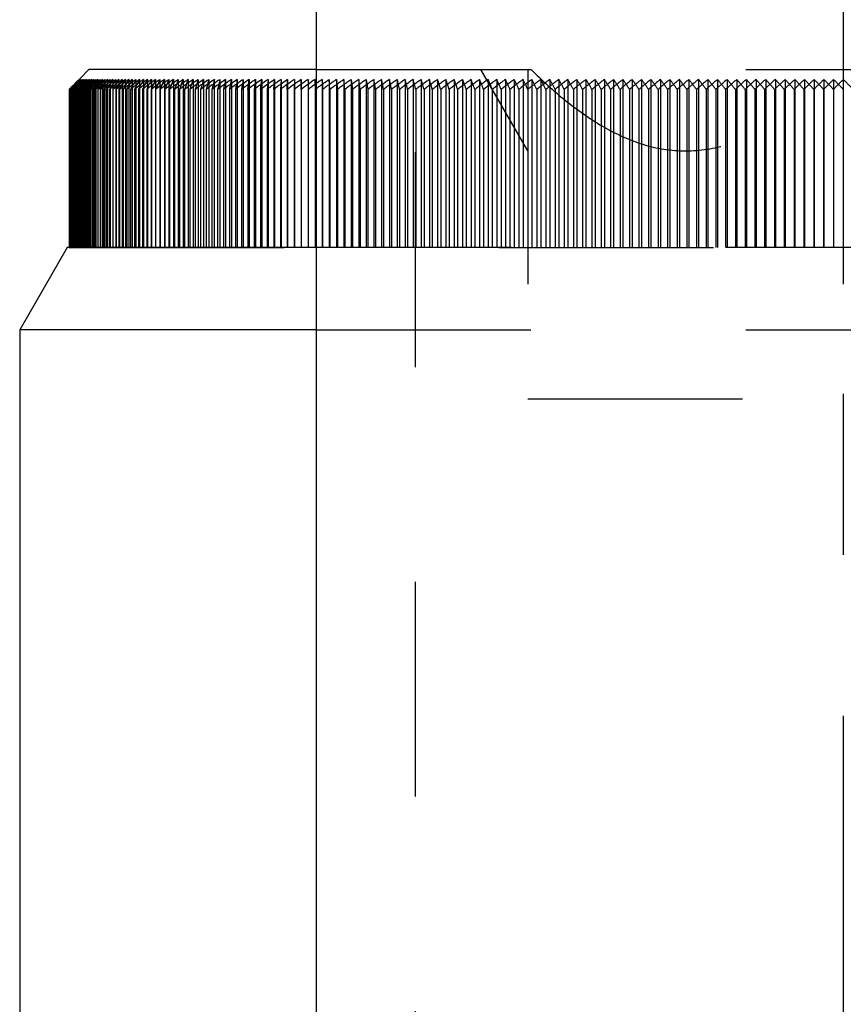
# Model space of a CAD drawing. Header units: millimetres. Extents: x 410 to 590, y 368 to 632.
# Tile 4 of 6: x 475 to 500, y 545 to 575. Entities that reach past the tile are written whole.
import ezdxf

# ---------------------------------------------------------------- set-up
doc = ezdxf.new("R2010")
doc.units = ezdxf.units.MM
doc.header["$LTSCALE"] = 65.185185
doc.linetypes.add('CENTER', pattern=[0.6, 0.375, -0.075, 0.075, -0.075])
doc.linetypes.add('HIDDEN', pattern=[0.2, 0.1, -0.1])
for name, color, linetype in [('ACHSEN_S', 7, 'CONTINUOUS'), ('FASEN', 7, 'CONTINUOUS'), ('FLAECHEN', 7, 'CONTINUOUS'), ('KONST.EL_MIT_GEO', 7, 'CONTINUOUS')]:
    doc.layers.add(name, color=color, linetype=linetype)

msp = doc.modelspace()

# ---------------------------------------------------------------- linework, layer by layer
at = {"layer": 'ACHSEN_S', "color": 2, "linetype": 'CENTER'}
msp.add_line((500, 631.75), (500, 368.25), dxfattribs=at)
at = {"layer": 'FASEN', "color": 7, "linetype": 'Continuous'}
for p, q in [((484, 608.75), (484, 485.35)), ((476.443, 567.75), (475, 565.25)), ((484, 567.75), (476.443, 567.75)), ((484, 565.25), (475, 565.25))]:
    msp.add_line(p, q, dxfattribs=at)
at = {"layer": 'FASEN', "color": 8, "linetype": 'HIDDEN'}
for p, q in [((516, 567.75), (484, 567.75)), ((484, 565.25), (516, 565.25))]:
    msp.add_line(p, q, dxfattribs=at)
at = {"layer": 'FLAECHEN', "color": 8, "linetype": 'HIDDEN'}
msp.add_line((487, 609.75), (487, 495.75), dxfattribs=at)
at = {"layer": 'FLAECHEN', "color": 7, "linetype": 'Continuous'}
for p, q in [((484, 608.75), (484, 485.35)), ((475, 565.25), (475, 515.822))]:
    msp.add_line(p, q, dxfattribs=at)
at = {"layer": 'KONST.EL_MIT_GEO', "color": 8, "linetype": 'HIDDEN'}
for p, q in [((487, 609.75), (487, 495.75)), ((484, 573.15), (516, 573.15)), ((490.425, 570.682), (489, 573.15)), ((490.425, 573.15), (490.425, 563.15)), ((500, 573.15), (500, 563.15)), ((476.813, 572.863), (476.653, 572.703)), ((476.802, 572.852), (476.704, 572.752)), ((476.814, 572.852), (476.718, 572.752)), ((476.84, 572.852), (476.746, 572.752)), ((476.881, 572.852), (476.79, 572.752)), ((476.802, 572.852), (476.802, 567.75)), ((476.814, 572.852), (476.814, 567.75)), ((476.825, 572.852), (476.825, 567.75)), ((476.84, 572.852), (476.84, 567.75)), ((476.937, 572.852), (476.849, 572.752)), ((476.859, 572.852), (476.859, 567.75)), ((476.881, 572.852), (476.881, 567.75)), ((476.907, 572.852), (476.907, 567.75)), ((477.008, 572.852), (476.923, 572.752)), ((476.937, 572.852), (476.937, 567.75)), ((476.971, 572.852), (476.971, 567.75)), ((477.008, 572.852), (477.008, 567.75)), ((477.094, 572.852), (477.012, 572.752)), ((477.05, 572.852), (477.05, 567.75)), ((477.094, 572.852), (477.094, 567.75)), ((477.195, 572.852), (477.116, 572.752)), ((477.143, 572.852), (477.143, 567.75)), ((477.195, 572.852), (477.195, 567.75)), ((477.311, 572.852), (477.234, 572.752)), ((477.251, 572.852), (477.251, 567.75)), ((477.311, 572.852), (477.311, 567.75)), ((477.441, 572.852), (477.368, 572.752)), ((477.374, 572.852), (477.374, 567.75)), ((477.441, 572.852), (477.441, 567.75)), ((477.512, 572.852), (477.512, 567.75)), ((477.586, 572.852), (477.516, 572.752)), ((477.586, 572.852), (477.586, 567.75)), ((477.664, 572.852), (477.664, 567.75)), ((477.745, 572.852), (477.678, 572.752)), ((477.745, 572.852), (477.745, 567.75)), ((477.83, 572.852), (477.83, 567.75)), ((477.919, 572.852), (477.855, 572.752)), ((477.919, 572.852), (477.919, 567.75)), ((478.011, 572.852), (478.011, 567.75)), ((478.107, 572.852), (478.046, 572.752)), ((478.107, 572.852), (478.107, 567.75)), ((478.207, 572.852), (478.207, 567.75)), ((478.309, 572.852), (478.252, 572.752)), ((478.309, 572.852), (478.309, 567.75)), ((478.416, 572.852), (478.416, 567.75)), ((478.526, 572.852), (478.471, 572.752)), ((478.526, 572.852), (478.526, 567.75)), ((478.639, 572.852), (478.639, 567.75)), ((478.756, 572.852), (478.705, 572.752)), ((478.756, 572.852), (478.756, 567.75)), ((478.876, 572.852), (478.876, 567.75)), ((479, 572.852), (478.952, 572.752)), ((479, 572.852), (479, 567.75)), ((479.127, 572.852), (479.127, 567.75)), ((479.257, 572.852), (479.213, 572.752)), ((479.257, 572.852), (479.257, 567.75)), ((479.391, 572.852), (479.391, 567.75)), ((479.528, 572.852), (479.487, 572.752)), ((479.528, 572.852), (479.528, 567.75)), ((479.669, 572.852), (479.669, 567.75)), ((479.812, 572.852), (479.775, 572.752)), ((479.812, 572.852), (479.812, 567.75)), ((479.959, 572.852), (479.959, 567.75)), ((480.109, 572.852), (480.075, 572.752)), ((480.109, 572.852), (480.109, 567.75)), ((480.263, 572.852), (480.263, 567.75)), ((480.42, 572.852), (480.389, 572.752)), ((480.42, 572.852), (480.42, 567.75)), ((480.579, 572.852), (480.579, 567.75)), ((480.742, 572.852), (480.715, 572.752)), ((480.742, 572.852), (480.742, 567.75)), ((480.908, 572.852), (480.908, 567.75)), ((481.078, 572.852), (481.054, 572.752)), ((481.078, 572.852), (481.078, 567.75)), ((481.25, 572.852), (481.25, 567.75)), ((481.425, 572.852), (481.425, 567.75)), ((481.603, 572.852), (481.603, 567.75)), ((481.784, 572.852), (481.784, 567.75)), ((481.969, 572.852), (481.969, 567.75)), ((482.156, 572.852), (482.117, 572.551)), ((482.156, 572.852), (482.156, 567.75)), ((482.346, 572.852), (482.346, 567.75)), ((482.539, 572.852), (482.51, 572.551)), ((482.539, 572.852), (482.539, 567.75)), ((482.734, 572.852), (482.734, 567.75)), ((482.933, 572.852), (482.915, 572.551)), ((482.933, 572.852), (482.933, 567.75)), ((483.134, 572.852), (483.134, 567.75)), ((483.338, 572.852), (483.331, 572.551)), ((483.338, 572.852), (483.338, 567.75)), ((483.544, 572.852), (483.543, 572.551)), ((483.754, 572.852), (483.754, 567.75)), ((483.754, 572.852), (483.758, 572.551)), ((483.966, 572.852), (483.966, 567.75)), ((484.18, 572.852), (484.18, 567.75)), ((484.18, 572.852), (484.195, 572.551)), ((484.397, 572.852), (484.397, 567.75)), ((484.417, 572.551), (484.397, 572.852)), ((484.617, 572.852), (484.617, 567.75)), ((484.617, 572.852), (484.642, 572.551)), ((484.839, 572.852), (484.839, 567.75)), ((484.87, 572.551), (484.839, 572.852)), ((485.063, 572.852), (485.063, 567.75)), ((485.063, 572.852), (485.1, 572.551)), ((485.29, 572.852), (485.29, 567.75)), ((485.332, 572.551), (485.29, 572.852)), ((485.52, 572.852), (485.52, 567.75)), ((485.52, 572.852), (485.567, 572.551)), ((485.751, 572.852), (485.751, 567.75)), ((485.985, 572.852), (485.985, 567.75)), ((486.222, 572.852), (486.222, 567.75)), ((486.46, 572.852), (486.46, 567.75)), ((486.701, 572.852), (486.701, 567.75)), ((486.944, 572.852), (486.944, 567.75)), ((487.189, 572.852), (487.189, 567.75)), ((487.436, 572.852), (487.436, 567.75)), ((487.685, 572.852), (487.685, 567.75)), ((487.936, 572.852), (487.936, 567.75)), ((488.189, 572.852), (488.189, 567.75)), ((488.444, 572.852), (488.444, 567.75)), ((488.7, 572.852), (488.7, 567.75)), ((488.959, 572.852), (488.959, 567.75)), ((489.219, 572.852), (489.219, 567.75)), ((489.481, 572.852), (489.481, 567.75)), ((489.745, 572.852), (489.745, 567.75)), ((490.011, 572.852), (490.011, 567.75)), ((490.278, 572.852), (490.278, 567.75)), ((490.547, 572.852), (490.547, 567.75)), ((490.817, 572.852), (490.817, 567.75)), ((491.088, 572.852), (491.088, 567.75)), ((491.362, 572.852), (491.362, 567.75)), ((491.636, 572.852), (491.636, 567.75)), ((491.912, 572.852), (491.912, 567.75)), ((492.189, 572.852), (492.189, 567.75)), ((492.468, 572.852), (492.468, 567.75)), ((492.747, 572.852), (492.747, 567.75)), ((493.028, 572.852), (493.028, 567.75)), ((493.31, 572.852), (493.31, 567.75)), ((493.593, 572.852), (493.593, 567.75)), ((493.877, 572.852), (493.877, 567.75)), ((494.162, 572.852), (494.162, 567.75)), ((494.448, 572.852), (494.448, 567.75)), ((494.735, 572.852), (494.735, 567.75)), ((495.023, 572.852), (495.023, 567.75)), ((495.312, 572.852), (495.312, 567.75)), ((495.601, 572.852), (495.601, 567.75)), ((495.891, 572.852), (495.891, 567.75)), ((496.182, 572.852), (496.182, 567.75)), ((496.473, 572.852), (496.473, 567.75)), ((496.765, 572.852), (496.765, 567.75)), ((497.057, 572.852), (497.057, 567.75)), ((497.35, 572.852), (497.35, 567.75)), ((497.644, 572.852), (497.644, 567.75)), ((497.937, 572.852), (497.937, 567.75)), ((498.231, 572.852), (498.231, 567.75)), ((498.526, 572.852), (498.526, 567.75)), ((498.82, 572.852), (498.82, 567.75)), ((499.115, 572.852), (499.115, 567.75)), ((499.41, 572.852), (499.41, 567.75)), ((499.705, 572.852), (499.705, 567.75)), ((476.502, 572.551), (476.605, 572.655)), ((476.52, 572.57), (476.502, 572.551)), ((476.522, 572.568), (476.505, 572.551)), ((476.513, 572.551), (476.611, 572.652)), ((476.542, 572.591), (476.52, 572.57)), ((476.542, 572.589), (476.522, 572.568)), ((476.531, 572.558), (476.524, 572.551)), ((476.524, 572.551), (476.524, 567.75)), ((476.551, 572.579), (476.531, 572.558)), ((476.54, 572.551), (476.635, 572.652)), ((476.555, 572.602), (476.542, 572.589)), ((476.553, 572.602), (476.542, 572.591)), ((476.573, 572.602), (476.551, 572.579)), ((476.603, 572.652), (476.553, 572.602)), ((476.605, 572.652), (476.555, 572.602)), ((476.569, 572.562), (476.559, 572.551)), ((476.559, 572.551), (476.559, 567.75)), ((476.595, 572.591), (476.569, 572.562)), ((476.613, 572.644), (476.573, 572.602)), ((476.581, 572.551), (476.68, 572.658)), ((476.606, 572.602), (476.595, 572.591)), ((476.654, 572.702), (476.603, 572.652)), ((476.605, 572.655), (476.653, 572.703)), ((476.654, 572.702), (476.605, 572.652)), ((476.653, 572.652), (476.606, 572.602)), ((476.621, 572.566), (476.608, 572.551)), ((476.608, 572.551), (476.608, 567.75)), ((476.611, 572.652), (476.66, 572.703)), ((476.621, 572.652), (476.613, 572.644)), ((476.669, 572.702), (476.621, 572.652)), ((476.654, 572.602), (476.621, 572.566)), ((476.635, 572.652), (476.683, 572.703)), ((476.638, 572.551), (476.728, 572.652)), ((476.7, 572.702), (476.653, 572.652)), ((476.704, 572.752), (476.654, 572.702)), ((476.693, 572.645), (476.654, 572.602)), ((476.66, 572.703), (476.709, 572.753)), ((476.718, 572.752), (476.669, 572.702)), ((476.689, 572.57), (476.672, 572.551)), ((476.672, 572.551), (476.672, 567.75)), ((476.717, 572.602), (476.689, 572.57)), ((476.745, 572.702), (476.693, 572.645)), ((476.746, 572.752), (476.7, 572.702)), ((476.71, 572.551), (476.798, 572.652)), ((476.761, 572.652), (476.717, 572.602)), ((476.79, 572.752), (476.745, 572.702)), ((476.771, 572.573), (476.752, 572.551)), ((476.752, 572.551), (476.752, 567.75)), ((476.805, 572.702), (476.761, 572.652)), ((476.785, 572.591), (476.771, 572.573)), ((476.795, 572.602), (476.785, 572.591)), ((476.838, 572.652), (476.795, 572.602)), ((476.798, 572.551), (476.887, 572.659)), ((476.849, 572.752), (476.805, 572.702)), ((476.881, 572.702), (476.838, 572.652)), ((476.868, 572.577), (476.847, 572.551)), ((476.847, 572.551), (476.847, 567.75)), ((476.915, 572.634), (476.868, 572.577)), ((476.923, 572.752), (476.881, 572.702)), ((476.93, 572.652), (476.915, 572.634)), ((476.971, 572.702), (476.93, 572.652)), ((476.979, 572.58), (476.956, 572.551)), ((476.956, 572.551), (476.956, 567.75)), ((477.012, 572.752), (476.971, 572.702)), ((477.03, 572.644), (476.979, 572.58)), ((477.036, 572.652), (477.03, 572.644)), ((477.076, 572.702), (477.036, 572.652)), ((477.116, 572.752), (477.076, 572.702)), ((477.105, 572.583), (477.081, 572.551)), ((477.081, 572.551), (477.081, 567.75)), ((477.158, 572.652), (477.105, 572.583)), ((477.246, 572.587), (477.22, 572.551)), ((477.22, 572.551), (477.22, 567.75)), ((477.294, 572.652), (477.246, 572.587)), ((477.401, 572.59), (477.374, 572.551)), ((477.445, 572.652), (477.401, 572.59)), ((477.571, 572.592), (477.543, 572.551)), ((477.543, 572.551), (477.543, 567.75)), ((477.611, 572.652), (477.571, 572.592)), ((477.678, 572.752), (477.611, 572.652)), ((477.754, 572.595), (477.726, 572.551)), ((477.726, 572.551), (477.726, 567.75)), ((477.791, 572.652), (477.754, 572.595)), ((477.855, 572.752), (477.791, 572.652)), ((477.952, 572.597), (477.924, 572.551)), ((477.924, 572.551), (477.924, 567.75)), ((477.985, 572.652), (477.952, 572.597)), ((478.046, 572.752), (477.985, 572.652)), ((478.163, 572.599), (478.136, 572.551)), ((478.136, 572.551), (478.136, 567.75)), ((478.194, 572.652), (478.163, 572.599)), ((478.252, 572.752), (478.194, 572.652)), ((478.389, 572.6), (478.362, 572.551)), ((478.362, 572.551), (478.362, 567.75)), ((478.417, 572.652), (478.389, 572.6)), ((478.471, 572.752), (478.417, 572.652)), ((478.628, 572.601), (478.602, 572.551)), ((478.602, 572.551), (478.602, 567.75)), ((478.654, 572.652), (478.628, 572.601)), ((478.705, 572.752), (478.654, 572.652)), ((478.88, 572.602), (478.856, 572.551)), ((478.856, 572.551), (478.856, 567.75)), ((478.904, 572.652), (478.88, 572.602)), ((478.952, 572.752), (478.904, 572.652)), ((479.146, 572.602), (479.124, 572.551)), ((479.168, 572.652), (479.146, 572.602)), ((479.213, 572.752), (479.168, 572.652)), ((479.426, 572.602), (479.405, 572.551)), ((479.405, 572.551), (479.405, 567.75)), ((479.446, 572.652), (479.426, 572.602)), ((479.487, 572.752), (479.446, 572.652)), ((479.718, 572.602), (479.699, 572.551)), ((479.699, 572.551), (479.699, 567.75)), ((479.737, 572.652), (479.718, 572.602)), ((479.775, 572.752), (479.737, 572.652)), ((480.041, 572.652), (480.007, 572.551)), ((480.007, 572.551), (480.007, 567.75)), ((480.075, 572.752), (480.041, 572.652)), ((480.358, 572.652), (480.328, 572.551)), ((480.328, 572.551), (480.328, 567.75)), ((480.389, 572.752), (480.358, 572.652)), ((480.688, 572.652), (480.661, 572.551)), ((480.661, 572.551), (480.661, 567.75)), ((480.715, 572.752), (480.688, 572.652)), ((481.03, 572.652), (481.007, 572.551)), ((481.007, 572.551), (481.007, 567.75)), ((481.054, 572.752), (481.03, 572.652)), ((481.365, 572.551), (481.365, 567.75)), ((481.735, 572.551), (481.735, 567.75)), ((482.117, 572.551), (482.117, 567.75)), ((482.51, 572.551), (482.51, 567.75)), ((482.915, 572.551), (482.915, 567.75)), ((483.331, 572.551), (483.331, 567.75)), ((483.758, 572.551), (483.758, 567.75)), ((484.195, 572.551), (484.195, 567.75)), ((484.417, 572.551), (484.417, 567.75)), ((484.642, 572.551), (484.642, 567.75)), ((484.87, 572.551), (484.87, 567.75)), ((485.1, 572.551), (485.1, 567.75)), ((485.332, 572.551), (485.332, 567.75)), ((485.567, 572.551), (485.567, 567.75)), ((485.804, 572.551), (485.804, 567.75)), ((486.043, 572.551), (486.043, 567.75)), ((486.285, 572.551), (486.285, 567.75)), ((486.528, 572.551), (486.528, 567.75)), ((486.774, 572.551), (486.774, 567.75)), ((487.022, 572.551), (487.022, 567.75)), ((487.273, 572.551), (487.273, 567.75)), ((487.525, 572.551), (487.525, 567.75)), ((487.779, 572.551), (487.779, 567.75)), ((488.036, 572.551), (488.036, 567.75)), ((488.294, 572.551), (488.294, 567.75)), ((488.554, 572.551), (488.554, 567.75)), ((488.816, 572.551), (488.816, 567.75)), ((489.08, 572.551), (489.08, 567.75)), ((489.345, 572.551), (489.345, 567.75)), ((489.612, 572.551), (489.612, 567.75)), ((489.881, 572.551), (489.881, 567.75)), ((490.152, 572.551), (490.152, 567.75)), ((490.698, 572.551), (490.698, 567.75)), ((490.973, 572.551), (490.973, 567.75)), ((491.25, 572.551), (491.25, 567.75)), ((491.528, 572.551), (491.528, 567.75)), ((491.807, 572.551), (491.807, 567.75)), ((492.088, 572.551), (492.088, 567.75)), ((492.37, 572.551), (492.37, 567.75)), ((492.653, 572.551), (492.653, 567.75)), ((492.938, 572.551), (492.938, 567.75)), ((493.223, 572.551), (493.223, 567.75)), ((493.51, 572.551), (493.51, 567.75)), ((493.798, 572.551), (493.798, 567.75)), ((494.087, 572.551), (494.087, 567.75)), ((494.376, 572.551), (494.376, 567.75)), ((494.667, 572.551), (494.667, 567.75)), ((494.958, 572.551), (494.958, 567.75)), ((495.251, 572.551), (495.251, 567.75)), ((495.544, 572.551), (495.544, 567.75)), ((495.838, 572.551), (495.838, 567.75)), ((496.132, 572.551), (496.132, 567.75)), ((496.427, 572.551), (496.427, 567.75)), ((496.723, 572.551), (496.723, 567.75)), ((497.019, 572.551), (497.019, 567.75)), ((497.316, 572.551), (497.316, 567.75)), ((497.613, 572.551), (497.613, 567.75)), ((497.911, 572.551), (497.911, 567.75)), ((498.208, 572.551), (498.208, 567.75)), ((498.507, 572.551), (498.507, 567.75)), ((498.805, 572.551), (498.805, 567.75)), ((499.104, 572.551), (499.104, 567.75)), ((499.402, 572.551), (499.402, 567.75)), ((476.505, 567.75), (523.498, 567.75)), ((490.425, 563.15), (509.575, 563.15))]:
    msp.add_line(p, q, dxfattribs=at)
at = {"layer": 'KONST.EL_MIT_GEO', "color": 7, "linetype": 'Continuous'}
for p, q in [((477.1, 573.15), (476.813, 572.863)), ((484, 573.15), (477.1, 573.15)), ((476.806, 572.852), (476.705, 572.752)), ((476.709, 572.753), (476.806, 572.852)), ((476.825, 572.852), (476.721, 572.752)), ((476.73, 572.753), (476.825, 572.852)), ((476.859, 572.852), (476.753, 572.752)), ((476.767, 572.753), (476.859, 572.852)), ((476.907, 572.852), (476.799, 572.752)), ((476.818, 572.753), (476.907, 572.852)), ((476.971, 572.852), (476.86, 572.752)), ((476.885, 572.753), (476.971, 572.852)), ((477.05, 572.852), (476.937, 572.752)), ((476.966, 572.753), (477.05, 572.852)), ((477.143, 572.852), (477.028, 572.752)), ((477.062, 572.753), (477.143, 572.852)), ((477.251, 572.852), (477.134, 572.752)), ((477.173, 572.753), (477.251, 572.852)), ((477.374, 572.852), (477.255, 572.752)), ((477.299, 572.753), (477.374, 572.852)), ((477.512, 572.852), (477.391, 572.752)), ((477.44, 572.753), (477.512, 572.852)), ((477.664, 572.852), (477.541, 572.752)), ((477.595, 572.753), (477.664, 572.852)), ((477.83, 572.852), (477.706, 572.752)), ((477.765, 572.753), (477.83, 572.852)), ((478.011, 572.852), (477.886, 572.752)), ((477.949, 572.753), (478.011, 572.852)), ((478.207, 572.852), (478.085, 572.757)), ((478.147, 572.753), (478.207, 572.852)), ((478.36, 572.753), (478.416, 572.852)), ((478.586, 572.753), (478.639, 572.852)), ((481.924, 572.551), (481.969, 572.852)), ((482.312, 572.551), (482.346, 572.852)), ((482.711, 572.551), (482.734, 572.852)), ((483.122, 572.551), (483.134, 572.852)), ((483.543, 572.551), (483.544, 572.852)), ((483.975, 572.551), (483.966, 572.852)), ((476.502, 572.551), (476.502, 567.75)), ((476.526, 572.564), (476.513, 572.551)), ((476.513, 572.551), (476.513, 567.75)), ((476.548, 572.585), (476.526, 572.564)), ((476.561, 572.572), (476.54, 572.551)), ((476.54, 572.551), (476.54, 567.75)), ((476.565, 572.602), (476.548, 572.585)), ((476.593, 572.602), (476.561, 572.572)), ((476.615, 572.65), (476.565, 572.602)), ((476.612, 572.579), (476.581, 572.551)), ((476.581, 572.551), (476.581, 567.75)), ((476.699, 572.702), (476.593, 572.602)), ((476.636, 572.602), (476.612, 572.579)), ((476.669, 572.702), (476.615, 572.65)), ((476.69, 572.652), (476.636, 572.602)), ((476.678, 572.587), (476.638, 572.551)), ((476.638, 572.551), (476.638, 567.75)), ((476.705, 572.752), (476.654, 572.702)), ((476.721, 572.752), (476.669, 572.702)), ((476.694, 572.602), (476.678, 572.587)), ((476.683, 572.703), (476.73, 572.753)), ((476.745, 572.702), (476.69, 572.652)), ((476.753, 572.752), (476.699, 572.702)), ((476.759, 572.594), (476.71, 572.551)), ((476.71, 572.551), (476.71, 567.75)), ((476.728, 572.652), (476.773, 572.703)), ((476.799, 572.752), (476.745, 572.702)), ((476.816, 572.645), (476.759, 572.594)), ((476.773, 572.703), (476.818, 572.753)), ((476.798, 572.652), (476.841, 572.703)), ((476.855, 572.602), (476.798, 572.551)), ((476.798, 572.551), (476.798, 567.75)), ((476.841, 572.703), (476.885, 572.753)), ((476.913, 572.652), (476.855, 572.602)), ((476.887, 572.659), (476.924, 572.703)), ((476.9, 572.551), (476.981, 572.652)), ((476.958, 572.602), (476.9, 572.551)), ((476.9, 572.551), (476.9, 567.75)), ((476.924, 572.703), (476.966, 572.753)), ((477.043, 572.674), (476.958, 572.602)), ((476.981, 572.652), (477.022, 572.703)), ((477.017, 572.551), (477.095, 572.652)), ((477.077, 572.602), (477.017, 572.551)), ((477.017, 572.551), (477.017, 567.75)), ((477.022, 572.703), (477.062, 572.753)), ((477.134, 572.752), (477.043, 572.674)), ((477.095, 572.652), (477.134, 572.703)), ((477.134, 572.703), (477.173, 572.753)), ((477.149, 572.551), (477.224, 572.652)), ((477.209, 572.602), (477.149, 572.551)), ((477.149, 572.551), (477.149, 567.75)), ((477.295, 572.551), (477.368, 572.652)), ((477.357, 572.602), (477.295, 572.551)), ((477.295, 572.551), (477.295, 567.75)), ((477.457, 572.551), (477.526, 572.652)), ((477.519, 572.602), (477.457, 572.551)), ((477.457, 572.551), (477.457, 567.75)), ((477.633, 572.551), (477.699, 572.652)), ((477.749, 572.644), (477.633, 572.551)), ((477.633, 572.551), (477.633, 567.75)), ((477.823, 572.551), (477.886, 572.652)), ((477.949, 572.651), (477.823, 572.551)), ((477.823, 572.551), (477.823, 567.75)), ((478.028, 572.551), (478.088, 572.652)), ((478.158, 572.652), (478.028, 572.551)), ((478.028, 572.551), (478.028, 567.75)), ((478.247, 572.551), (478.304, 572.652)), ((478.378, 572.652), (478.247, 572.551)), ((478.247, 572.551), (478.247, 567.75)), ((478.48, 572.551), (478.533, 572.652)), ((478.613, 572.652), (478.48, 572.551)), ((478.48, 572.551), (478.48, 567.75)), ((478.893, 572.677), (478.727, 572.551)), ((478.727, 572.551), (478.777, 572.652)), ((478.727, 572.551), (478.727, 567.75)), ((479.164, 572.683), (478.988, 572.551)), ((478.988, 572.551), (478.988, 567.75)), ((479.263, 572.551), (479.263, 567.75)), ((479.55, 572.551), (479.55, 567.75)), ((479.852, 572.551), (479.852, 567.75)), ((480.166, 572.551), (480.166, 567.75)), ((480.493, 572.551), (480.493, 567.75)), ((480.832, 572.551), (480.832, 567.75)), ((481.184, 572.551), (481.184, 567.75)), ((481.548, 572.551), (481.548, 567.75)), ((481.924, 572.551), (481.924, 567.75)), ((482.312, 572.551), (482.312, 567.75)), ((482.711, 572.551), (482.711, 567.75)), ((483.122, 572.551), (483.122, 567.75)), ((483.543, 572.551), (483.543, 567.75)), ((484, 572.569), (483.975, 572.551)), ((483.975, 572.551), (483.975, 567.75)), ((475, 565.25), (475, 515.822))]:
    msp.add_line(p, q, dxfattribs=at)
at = {"layer": 'KONST.EL_MIT_GEO', "color": 8, "linetype": 'HIDDEN'}
for centre, radius, start, end in [((524.684, 523.578), 68.698, 134.17223, 134.53173), ((524.747, 522.379), 69.589, 133.50613, 133.86533), ((524.847, 521.187), 70.498, 132.87403, 133.23277), ((524.981, 520.006), 71.421, 132.27467, 132.6328), ((509.739, 539.661), 46.759, 134.7804, 135.0389), ((525.146, 518.837), 72.352, 131.70684, 132.06425), ((525.338, 517.685), 73.286, 131.16938, 131.52599), ((525.555, 516.551), 74.219, 130.66121, 131.01693), ((525.796, 515.44), 75.146, 130.18127, 130.53607), ((526.057, 514.354), 76.063, 129.7286, 130.08242), ((526.337, 513.295), 76.965, 129.30227, 129.65509), ((526.634, 512.267), 77.85, 128.9014, 129.25322), ((526.946, 511.272), 78.713, 128.52518, 128.87599), ((527.272, 510.313), 79.551, 128.17285, 128.52266), ((527.611, 509.392), 80.361, 127.84369, 128.19251), ((527.962, 508.512), 81.139, 127.53703, 127.8849), ((528.322, 507.674), 81.884, 127.25226, 127.5992), ((528.691, 506.882), 82.591, 126.9888, 127.33486), ((529.069, 506.137), 83.259, 126.74613, 127.09135), ((529.453, 505.44), 83.886, 126.52376, 126.86819), ((529.844, 504.795), 84.468, 126.32126, 126.66494), ((530.24, 504.202), 85.005, 126.13821, 126.48121), ((530.641, 503.663), 85.494, 125.97427, 126.31664), ((531.045, 503.18), 85.934, 125.8291, 126.17091), ((531.453, 502.753), 86.323, 125.70242, 126.04373), ((531.864, 502.384), 86.659, 125.59399, 125.93487), ((532.277, 502.074), 86.943, 125.50359, 125.8441), ((605.646, 547.803), 126.721, 168.59917, 168.73787), ((532.691, 501.823), 87.172, 125.43104, 125.77126), ((630.829, 548.113), 151.084, 170.57569, 170.69129), ((533.107, 501.632), 87.347, 125.37621, 125.71621), ((533.524, 501.502), 87.466, 125.33899, 125.67884), ((533.941, 501.434), 87.529, 125.31931, 125.65907), ((534.358, 501.426), 87.536, 125.31712, 125.65688), ((534.775, 501.479), 87.487, 125.33243, 125.67225), ((534.729, 501.757), 87.108, 125.29654, 125.6173), ((535.192, 501.594), 87.382, 125.36526, 125.70521), ((535.261, 501.739), 87.175, 125.33841, 125.67877), ((535.608, 501.769), 87.221, 125.41568, 125.75584), ((535.677, 501.944), 86.987, 125.39763, 125.73822), ((536.024, 502.005), 87.005, 125.48379, 125.82422), ((536.093, 502.21), 86.744, 125.47457, 125.81548), ((536.439, 502.301), 86.735, 125.56971, 125.91049), ((343.514, 548.018), 144.389, 9.78223, 9.90359), ((536.507, 502.534), 86.448, 125.56941, 125.9107), ((356.457, 547.886), 131.913, 10.77672, 10.90974), ((536.853, 502.655), 86.412, 125.67361, 126.01481), ((366.511, 547.693), 122.326, 11.72451, 11.86869), ((536.921, 502.918), 86.098, 125.68232, 126.02405), ((375.56, 547.532), 113.754, 12.70573, 12.86108), ((537.266, 503.068), 86.036, 125.79571, 126.13739), ((382.7, 547.31), 107.091, 13.63258, 13.79853), ((537.334, 503.358), 85.697, 125.81352, 126.15577), ((389.376, 547.12), 100.904, 14.59808, 14.77464), ((537.678, 503.537), 85.609, 125.93623, 126.27846), ((394.679, 546.869), 96.089, 15.50199, 15.68853), ((537.746, 503.855), 85.245, 125.96327, 126.3061), ((399.802, 546.651), 91.466, 16.44956, 16.64611), ((538.09, 504.062), 85.132, 126.09545, 126.43829), ((403.875, 546.371), 87.893, 17.32881, 17.53469), ((538.158, 504.407), 84.744, 126.13186, 126.47533), ((407.929, 546.126), 84.353, 18.25651, 18.47178), ((538.501, 504.642), 84.607, 126.27369, 126.6172), ((411.138, 545.819), 81.655, 19.10968, 19.3336), ((538.569, 505.013), 84.196, 126.31963, 126.66381), ((414.424, 545.547), 78.896, 20.01585, 20.2485), ((538.911, 505.274), 84.036, 126.4713, 126.81553), ((417.005, 545.212), 76.838, 20.8418, 21.08242), ((538.98, 505.671), 83.603, 126.52696, 126.87188), ((419.721, 544.915), 74.662, 21.72506, 21.97374), ((539.322, 505.958), 83.42, 126.68866, 127.03367), ((421.832, 544.554), 73.088, 22.52293, 22.77889), ((539.391, 506.379), 82.966, 126.75424, 127.09997), ((424.114, 544.232), 71.358, 23.38214, 23.64551), ((539.733, 506.691), 82.762, 126.92621, 127.27205), ((425.864, 543.845), 70.159, 24.15133, 24.42131), ((539.802, 507.135), 82.288, 127.00193, 127.34852), ((427.809, 543.499), 68.78, 24.98564, 25.26238), ((540.145, 507.472), 82.064, 127.18442, 127.53114), ((429.276, 543.088), 67.876, 25.72579, 26.00847), ((540.215, 507.938), 81.572, 127.27054, 127.61802), ((430.954, 542.719), 66.778, 26.53456, 26.82338), ((540.557, 508.298), 81.329, 127.46381, 127.81145), ((432.196, 542.284), 66.112, 27.24552, 27.53965), ((540.629, 508.786), 80.819, 127.56059, 127.90901), ((433.659, 541.893), 65.242, 28.02836, 28.32802), ((540.972, 509.168), 80.558, 127.76494, 128.11353), ((434.719, 541.436), 64.771, 28.71018, 29.01454), ((541.045, 509.676), 80.033, 127.87267, 128.22205), ((436.008, 541.024), 64.089, 29.46686, 29.77618), ((541.389, 510.079), 79.756, 128.08842, 128.43798), ((436.919, 540.545), 63.78, 30.11976, 30.43321), ((541.464, 510.606), 79.216, 128.20742, 128.55779), ((438.065, 540.114), 63.255, 30.85025, 31.16812), ((541.809, 511.029), 78.925, 128.4349, 128.78545), ((438.853, 539.614), 63.082, 31.47459, 31.79605), ((541.886, 511.573), 78.372, 128.56551, 128.91688), ((439.879, 539.165), 62.689, 32.179, 32.50438), ((542.233, 512.015), 78.068, 128.80507, 129.15664), ((440.564, 538.646), 62.63, 32.77526, 33.10373), ((542.313, 512.576), 77.504, 128.94767, 129.30005), ((441.49, 538.18), 62.35, 33.45385, 33.78577), ((542.662, 513.035), 77.188, 129.1997, 129.55228), ((442.089, 537.643), 62.389, 34.02261, 34.35716), ((542.745, 513.611), 76.615, 129.35467, 129.70807), ((442.93, 537.161), 62.205, 34.67573, 35.0133), ((543.097, 514.086), 76.29, 129.61959, 129.97316), ((443.456, 536.607), 62.329, 35.21765, 35.55742), ((543.184, 514.675), 75.709, 129.78736, 130.14175), ((444.226, 536.111), 62.227, 35.84575, 36.18814), ((543.54, 515.166), 75.376, 130.06559, 130.42015), ((444.689, 535.541), 62.424, 36.36154, 36.70576), ((543.632, 515.767), 74.79, 130.24662, 130.60197), ((445.398, 535.032), 62.394, 36.96514, 37.31162), ((543.991, 516.271), 74.451, 130.53862, 130.89412), ((445.808, 534.448), 62.654, 37.45558, 37.80353), ((544.088, 516.883), 73.861, 130.73339, 131.08966), ((446.465, 533.928), 62.686, 38.03526, 38.38514), ((544.453, 517.399), 73.52, 131.03965, 131.39604), ((446.828, 533.331), 63, 38.50114, 38.85217), ((544.556, 518.021), 72.928, 131.24866, 131.6058), ((447.44, 532.801), 63.086, 39.05751, 39.41019), ((544.928, 518.547), 72.585, 131.56968, 131.9269), ((447.764, 532.193), 63.449, 39.49964, 39.85318), ((545.038, 519.176), 71.994, 131.79349, 132.15142), ((448.337, 531.654), 63.581, 40.03337, 40.38829), ((545.416, 519.712), 71.653, 132.12982, 132.48778), ((448.627, 531.036), 63.985, 40.45257, 40.80811), ((545.535, 520.348), 71.065, 132.36899, 132.72761), ((449.166, 530.49), 64.158, 40.96433, 41.32101), ((545.921, 520.891), 70.728, 132.72118, 133.07978), ((449.426, 529.864), 64.598, 41.36142, 41.71849), ((546.049, 521.531), 70.145, 132.97634, 133.33553), ((449.936, 529.312), 64.806, 41.85189, 42.2099), ((546.446, 522.081), 69.814, 133.34498, 133.70408), ((450.17, 528.679), 65.277, 42.22768, 42.58588), ((546.585, 522.724), 69.24, 133.61675, 133.97637), ((450.655, 528.124), 65.515, 42.69756, 43.05651), ((546.992, 523.278), 68.919, 134.00245, 134.3619), ((450.866, 527.485), 66.013, 43.05285, 43.41182), ((547.144, 523.923), 68.356, 134.29152, 134.65139), ((451.329, 526.927), 66.276, 43.50281, 43.86237), ((547.565, 524.48), 68.047, 134.69492, 135.05452), ((451.652, 526.327), 66.674, 43.89072, 44.25047), ((547.861, 525.082), 67.621, 135.05449, 135.4141), ((451.943, 525.704), 67.113, 44.26919, 44.6289), ((452.139, 525.082), 67.622, 44.58572, 44.94532), ((526.489, 535.001), 62.058, 142.53109, 142.64763), ((527.184, 536.079), 61.86, 143.64064, 143.75587), ((528.016, 537.13), 61.8, 144.80097, 144.91465)]:
    msp.add_arc(centre, radius, start, end, dxfattribs=at)
at = {"layer": 'KONST.EL_MIT_GEO', "color": 7, "linetype": 'Continuous'}
for centre, radius, start, end in [((527.072, 509.751), 79.682, 127.6352, 127.86986), ((527.427, 508.9), 80.437, 127.3397, 127.57372), ((527.792, 508.094), 81.157, 127.06579, 127.2992), ((516.634, 554.05), 42.18, 153.5284, 153.8312), ((528.067, 507.463), 81.675, 126.81275, 127.0176), ((542.235, 543.66), 69.533, 155.17665, 155.44992), ((528.427, 506.778), 82.281, 126.58038, 126.77758), ((529.511, 505.173), 84.052, 126.36962, 126.71398), ((545.835, 544.381), 72.286, 156.80534, 157.06494), ((529.904, 504.554), 84.611, 126.177, 126.52064), ((550.2, 545.053), 75.812, 158.48844, 158.73302), ((530.302, 503.988), 85.124, 126.00364, 126.34663), ((555.555, 545.672), 80.334, 160.22436, 160.45258), ((530.705, 503.477), 85.588, 125.84921, 126.1916), ((562.225, 546.238), 86.175, 162.01099, 162.22151), ((531.111, 503.022), 86.002, 125.7134, 126.05526), ((570.692, 546.749), 93.817, 163.84563, 164.03713), ((531.52, 502.625), 86.365, 125.59594, 125.93733), ((581.71, 547.205), 104.013, 165.72503, 165.89624), ((531.932, 502.285), 86.675, 125.4966, 125.8376), ((596.524, 547.603), 118.007, 167.64531, 167.79504), ((532.345, 502.005), 86.932, 125.4152, 125.75586), ((617.351, 547.943), 138.014, 169.60205, 169.72921), ((532.76, 501.784), 87.133, 125.35156, 125.69197), ((533.177, 501.624), 87.28, 125.30558, 125.64579), ((533.593, 501.525), 87.371, 125.27715, 125.61725), ((534.011, 501.487), 87.406, 125.26622, 125.60628), ((534.428, 501.51), 87.385, 125.27277, 125.61286), ((498.406, 552.766), 29.458, 137.2734, 137.5222), ((524.978, 519.414), 71.835, 132.05412, 132.23321), ((524.846, 518.603), 72.301, 131.50112, 131.62943), ((525.002, 517.522), 73.157, 130.97823, 131.09783), ((525.836, 514.894), 75.549, 130.01816, 130.19552), ((526.105, 513.823), 76.458, 129.57858, 129.75545), ((500.341, 555.443), 28.819, 143.0848, 143.3343), ((526.392, 512.78), 77.35, 129.1649, 129.34126), ((500.774, 555.936), 28.762, 144.2196, 144.4659), ((526.696, 511.77), 78.223, 128.77626, 128.95213), ((501.282, 556.415), 28.775, 145.4057, 145.6484), ((501.877, 556.881), 28.867, 146.6446, 146.883), ((526.713, 511.172), 78.589, 128.41155, 128.53872), ((502.571, 557.33), 29.053, 147.9372, 148.1708), ((526.984, 510.316), 79.309, 128.06484, 128.18976), ((503.379, 557.762), 29.349, 149.2846, 149.5126), ((504.322, 558.176), 29.774, 150.6875, 150.9091), ((505.423, 558.571), 30.354, 152.1463, 152.3607)]:
    msp.add_arc(centre, radius, start, end, dxfattribs=at)
at = {"layer": 'KONST.EL_MIT_GEO', "color": 8, "linetype": 'HIDDEN'}
msp.add_open_spline([(490.523, 573.15), (490.855, 572.824), (491.538, 572.202), (492.657, 571.404), (493.884, 570.829), (495.213, 570.609), (496.541, 570.829), (497.768, 571.404), (498.887, 572.202), (499.57, 572.824), (499.902, 573.15)], degree=3, knots=[0, 0, 0, 0, 0.128553, 0.254977, 0.378673, 0.5, 0.621328, 0.745023, 0.871447, 1, 1, 1, 1], dxfattribs=at)

doc.saveas('drawing.dxf')
